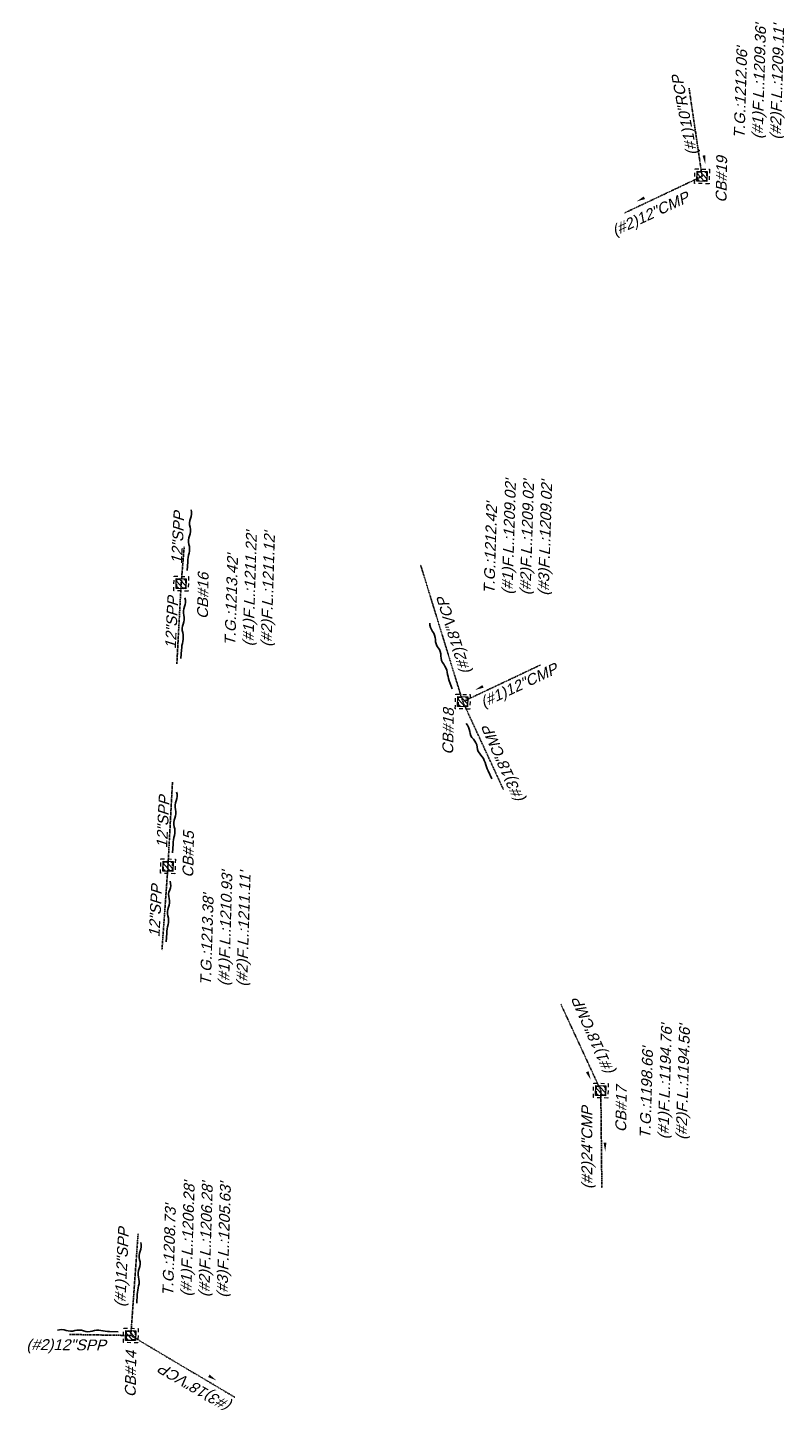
# Model space of a CAD drawing. Header units: feet. Extents: x 2383222 to 2387584, y 226448 to 228557.
# Tile 4 of 14: x 2383301 to 2383475, y 227550 to 227869. Entities that reach past the tile are written whole.
import ezdxf

# ---------------------------------------------------------------- set-up
doc = ezdxf.new("R2010")
doc.units = ezdxf.units.FT
doc.header["$MEASUREMENT"] = 0
doc.linetypes.add('OhDOT_USTN5', pattern=[0.11, 0.055, -0.055])
doc.linetypes.add('REDO_Drainage01', pattern=[1.6, 0.85, -0.75])
for name, color, linetype in [('DR_X_Cells', 121, 'Continuous'), ('DR_X_Storm_Sewer', 151, 'OhDOT_USTN5'), ('DR_X_Text', 7, 'Continuous')]:
    doc.layers.add(name, color=color, linetype=linetype)
doc.layers.add('SC_Scratch7', color=140, linetype='Continuous', plot=False)
doc.styles.add('Slanted Normal (0.125) Font 31', font='arial.ttf', dxfattribs={"oblique": 15, "height": 0.125})

# ---------------------------------------------------------------- blocks, each defined once
blk = doc.blocks.new('CB22B-X')
at = {"layer": 'Defpoints', "color": 20, "linetype": 'REDO_Drainage01', "lineweight": 0}
blk.add_lwpolyline([(-1, 1), (1, 1), (1, -1), (-1, -1), (-1, 1)], close=True, dxfattribs=at)
at = {"layer": 'DR_X_Cells', "color": 151, "linetype": 'Continuous', "lineweight": 0}
for p, q in [((-1.15, -0.61), (0.61, 1.15)), ((-1.15, 0.52), (-0.52, 1.15)), ((-0.55, -1.15), (1.15, 0.55)), ((0.58, -1.15), (1.15, -0.58))]:
    blk.add_line(p, q, dxfattribs=at)
at = {"layer": 'DR_X_Cells', "color": 151, "linetype": 'REDO_Drainage01', "lineweight": 0}
blk.add_lwpolyline([(-1.67, 1.67), (1.67, 1.67), (1.67, -1.67), (-1.67, -1.67), (-1.67, 1.67)], close=True, dxfattribs=at)
at = {"layer": 'DR_X_Cells', "color": 151, "linetype": 'Continuous', "lineweight": 0, "flags": 128}
blk.add_lwpolyline([(-1.15, 1.15), (1.15, 1.15), (1.15, -1.15), (-1.15, -1.15), (-1.15, 1.15)], close=True, dxfattribs=at)
blk = doc.blocks.new('CBS_CATCH BASIN RECTANGLE')
blk.add_blockref('CB22B-X', (0, 0))

msp = doc.modelspace()

# ---------------------------------------------------------------- linework, layer by layer
at = {"layer": 'DR_X_Storm_Sewer'}
for p, q in [((2383452.85, 227855.39), (2383455.84, 227835.12)), ((2383455.84, 227835.12), (2383437.92, 227826.65)), ((2383336.63, 227749.8), (2383335.93, 227741.31)), ((2383391.06, 227745.58), (2383400.76, 227714.13)), ((2383335.93, 227741.31), (2383334.93, 227722.75)), ((2383418.68, 227722.6), (2383400.76, 227714.13)), ((2383400.76, 227714.13), (2383410.1, 227693.91)), ((2383333.93, 227695.58), (2383332.89, 227676.23)), ((2383332.89, 227676.23), (2383331.51, 227656.93)), ((2383423.33, 227644.48), (2383432.53, 227624.57)), ((2383432.53, 227624.57), (2383432.77, 227602.17)), ((2383326.01, 227591.55), (2383324.34, 227568.16)), ((2383310.26, 227568.4), (2383324.34, 227568.16)), ((2383324.34, 227568.16), (2383348.25, 227553.95))]:
    msp.add_line(p, q, dxfattribs=at)
at = {"layer": 'SC_Scratch7'}
for points, format in [([(2383456.57, 227837.96, 0, 0.667, 0), (2383456.27, 227839.94, 0, 0, -0.041595), (2383456.14, 227841.94, 0, 0, 0.125362), (2383455.67, 227843.89, 0, 0, -0.167832), (2383455.37, 227845.87, 0, 0, 0.167832), (2383455.07, 227847.85, 0, 0, -0.167832), (2383454.77, 227849.82, 0, 0, -0.167832)], "xyseb"), ([(2383440.76, 227829.34, 0, 0.667, 0), (2383442.57, 227830.18, 0, 0, -0.041595), (2383444.45, 227830.87, 0, 0, 0.125362), (2383446.2, 227831.86, 0, 0, -0.167832), (2383448.01, 227832.7, 0, 0, 0.167832), (2383449.83, 227833.55, 0, 0, -0.167832), (2383451.64, 227834.39, 0, 0, -0.167832)], "xyseb"), ([(2383337.31, 227744.35), (2383337.44, 227746.35, -0.041595), (2383337.74, 227748.33, 0.125362), (2383337.71, 227750.34, -0.167832), (2383337.84, 227752.33, 0.167832), (2383337.98, 227754.33, -0.167832), (2383338.11, 227756.32, 0.167832), (2383338.24, 227758.32, 0.167832)], "xyb"), ([(2383335.88, 227724.04), (2383336.01, 227726.04, -0.041595), (2383336.31, 227728.02, 0.125362), (2383336.28, 227730.03, -0.167832), (2383336.41, 227732.02, 0.167832), (2383336.55, 227734.02, -0.167832), (2383336.68, 227736.02, 0.167832), (2383336.81, 227738.01, 0.167832)], "xyb"), ([(2383398.3, 227717.08), (2383397.66, 227718.97, -0.041595), (2383397.17, 227720.92, 0.125362), (2383396.37, 227722.76, -0.167832), (2383395.73, 227724.65, 0.167832), (2383395.08, 227726.55, -0.167832), (2383394.44, 227728.44, 0.167832), (2383393.8, 227730.33, -0.167832), (2383393.15, 227732.23, -0.167832)], "xyb"), ([(2383403.59, 227716.82, 0, 0.667, 0), (2383405.41, 227717.66, 0, 0, -0.041595), (2383407.29, 227718.35, 0, 0, 0.125362), (2383409.04, 227719.34, 0, 0, -0.167832), (2383410.85, 227720.19, 0, 0, 0.167832), (2383412.66, 227721.03, 0, 0, -0.167832), (2383414.48, 227721.87, 0, 0, -0.167832)], "xyseb"), ([(2383407.42, 227696.4), (2383406.58, 227698.22, -0.041595), (2383405.88, 227700.1, 0.125362), (2383404.89, 227701.84, -0.167832), (2383404.05, 227703.66, 0.167832), (2383403.2, 227705.47, -0.167832), (2383402.36, 227707.28, 0.167832), (2383401.51, 227709.1, 0.167832)], "xyb"), ([(2383333.95, 227679.34), (2383334.08, 227681.34, -0.041595), (2383334.38, 227683.32, 0.125362), (2383334.35, 227685.33, -0.167832), (2383334.48, 227687.32, 0.167832), (2383334.61, 227689.32, -0.167832), (2383334.75, 227691.31, 0.167832), (2383334.88, 227693.31, 0.167832)], "xyb"), ([(2383332.48, 227658.8), (2383332.62, 227660.79, -0.041595), (2383332.92, 227662.78, 0.125362), (2383332.88, 227664.79, -0.167832), (2383333.02, 227666.78, 0.167832), (2383333.15, 227668.78, -0.167832), (2383333.29, 227670.77, 0.167832), (2383333.42, 227672.77, 0.167832)], "xyb"), ([(2383430.23, 227627.07, 0, 0.667, 0), (2383429.4, 227628.89, 0, 0, -0.041595), (2383428.72, 227630.77, 0, 0, 0.125362), (2383427.74, 227632.52, 0, 0, -0.167832), (2383426.9, 227634.34, 0, 0, 0.167832), (2383426.07, 227636.16, 0, 0, 0.167832)], "xyseb"), ([(2383433.54, 227610.57, 0, 0.667, 0), (2383433.5, 227612.57, 0, 0, -0.041595), (2383433.63, 227614.57, 0, 0, 0.125362), (2383433.43, 227616.57, 0, 0, -0.167832), (2383433.39, 227618.57, 0, 0, 0.167832), (2383433.35, 227620.57, 0, 0, 0.167832)], "xyseb"), ([(2383325.7, 227575.62), (2383325.84, 227577.61, -0.041595), (2383326.14, 227579.6, 0.125362), (2383326.11, 227581.6, -0.167832), (2383326.24, 227583.6, 0.167832), (2383326.37, 227585.6, -0.167832), (2383326.51, 227587.59, 0.167832), (2383326.64, 227589.59, 0.167832)], "xyb"), ([(2383321.46, 227569.02), (2383319.46, 227569.08, -0.041595), (2383317.46, 227569.3, 0.125362), (2383315.46, 227569.18, -0.167832), (2383313.46, 227569.23, 0.167832), (2383311.46, 227569.29, -0.167832), (2383309.46, 227569.34, 0.167832), (2383307.46, 227569.39, 0.167832)], "xyb"), ([(2383344.02, 227557.83, 0, 0.667, 0), (2383342.31, 227558.87, 0, 0, -0.041595), (2383340.69, 227560.05, 0, 0, 0.125362), (2383338.89, 227560.95, 0, 0, -0.167832), (2383337.18, 227561.98, 0, 0, 0.167832), (2383335.47, 227563.02, 0, 0, -0.167832), (2383333.76, 227564.06, 0, 0, -0.167832)], "xyseb")]:
    msp.add_lwpolyline(points, format=format, dxfattribs=at)

# ---------------------------------------------------------------- block references
at = {"layer": 'DR_X_Cells', "rotation": 88.23333334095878}
for p in [(2383455.84, 227835.12), (2383335.93, 227741.31), (2383400.76, 227714.13), (2383332.89, 227676.23), (2383432.53, 227624.57), (2383324.34, 227568.16)]:
    msp.add_blockref('CBS_CATCH BASIN RECTANGLE', p, dxfattribs=at)

# ---------------------------------------------------------------- texts
at = {"layer": 'DR_X_Text', "style": 'Slanted Normal (0.125) Font 31', "oblique": 15}
for s, rotation, p in [('(#1)10"RCP', 100.7475, (2383454.75, 227840.22)), ('CB#19', 89.0881, (2383461.45, 227829.04)), ('(#2)12"CMP', 25.0532, (2383435.81, 227821.32)), ('12"SPP', 87.2422, (2383336.11, 227745.77)), ('CB#16', 89.0881, (2383342.08, 227733.15)), ('12"SPP', 87.2422, (2383334.69, 227726.22)), ('(#2)18"VCP', 107.3164, (2383402.62, 227720.85)), ('(#1)12"CMP', 25.0532, (2383405.55, 227712.74)), ('CB#18', 89.0881, (2383398.54, 227701.92)), ('(#3)18"CMP', 113.7935, (2383415.08, 227691.44)), ('12"SPP', 87.2422, (2383332.7, 227680.35)), ('CB#15', 89.0881, (2383338.72, 227673.59)), ('12"SPP', 87.2422, (2383330.95, 227659.84)), ('(#1)18"CMP', 113.7935, (2383435.8, 227628.73)), ('CB#17', 89.0881, (2383438.36, 227614.96)), ('(#2)24"CMP', 90.0075, (2383430.58, 227601.88)), ('(#1)12"SPP', 87.2422, (2383323.05, 227574.67)), ('(#2)12"SPP', 359.5548, (2383300.29, 227564.85)), ('CB#14', 89.0881, (2383325.45, 227553.95)), ('(#3)18"VCP', 149.8759, (2383347.87, 227552.48))]:
    msp.add_text(s, height=2.5, rotation=rotation, dxfattribs=at).set_placement(p)
at = {"layer": 'DR_X_Text', "char_height": 2.5, "width": 45.2658, "attachment_point": 1, "rotation": 88.2333, "style": 'Slanted Normal (0.125) Font 31'}
for s, insert in [("T.G.:1212.06'\\P(#1)F.L.:1209.36'\\P(#2)F.L.:1209.11'", (2383463.11, 227843.88)), ("T.G.:1212.42'\\P(#1)F.L.:1209.02'\\P(#2)F.L.:1209.02'\\P(#3)F.L.:1209.02'", (2383405.53, 227738.97)), ("T.G.:1213.42'\\P(#1)F.L.:1211.22'\\P(#2)F.L.:1211.12'", (2383345.89, 227727.05)), ("T.G.:1213.38'\\P(#1)F.L.:1210.93'\\P(#2)F.L.:1211.11'", (2383340.28, 227648.81)), ("T.G.:1198.66'\\P(#1)F.L.:1194.76'\\P(#2)F.L.:1194.56'", (2383441.43, 227613.52)), ("T.G.:1208.73'\\P(#1)F.L.:1206.28'\\P(#2)F.L.:1206.28'\\P(#3)F.L.:1205.63'", (2383331.58, 227577.31))]:
    msp.add_mtext(s, dxfattribs=dict(at, insert=insert))

doc.saveas('drawing.dxf')
